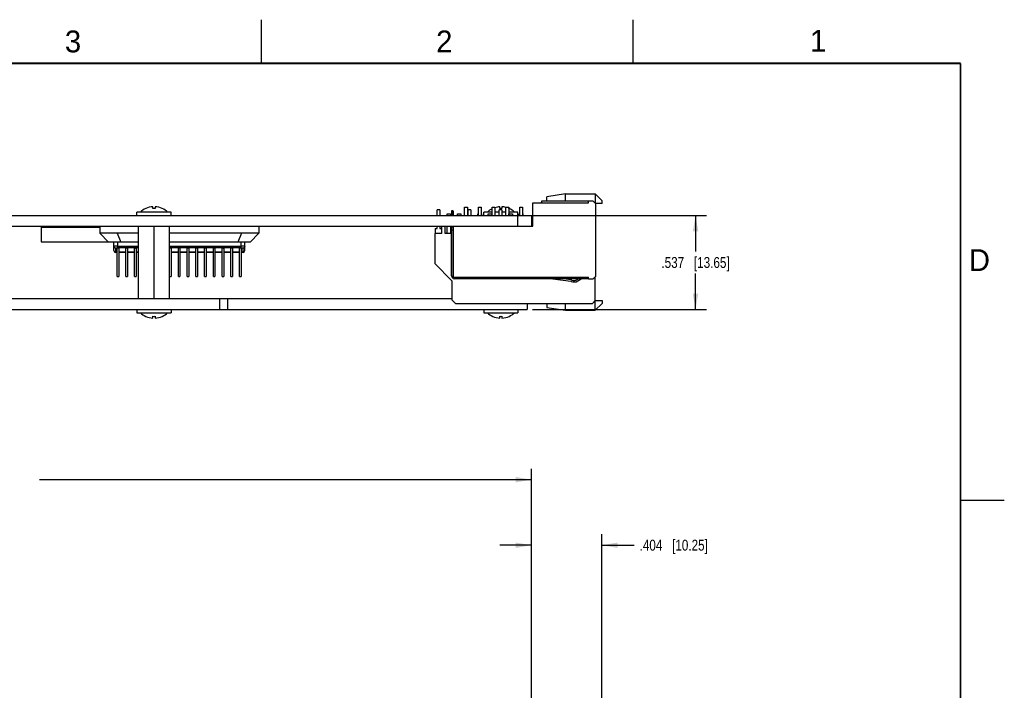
# Model space of a CAD drawing. Header units: inches. Extents: x 0 to 34, y 0 to 22.
# Tile 30 of 30: x 22.7 to 34, y 14.3 to 22. Entities that reach past the tile are written whole.
import ezdxf

# ---------------------------------------------------------------- set-up
doc = ezdxf.new("R2010")
doc.units = ezdxf.units.IN
doc.header["$LTSCALE"] = 1.87
doc.header["$MEASUREMENT"] = 0
doc.layers.get('0').update_dxf_attribs({"linetype": 'CONTINUOUS'})
doc.layers.add('DIMENSIONS', color=7, linetype='CONTINUOUS')
doc.styles.get("Standard").update_dxf_attribs({"font": 'txt', "width": 0.8})
doc.styles.add('TEXTSTYLE_2', font='txt')
doc.dimstyles.new('DIMSTYLE_1', dxfattribs={"dimtxt": 0.125, "dimasz": 0.18, "dimexe": 0.125, "dimexo": 0.0625, "dimgap": 0.0625, "dimtad": 0, "dimtih": 1, "dimtoh": 1, "dimdec": 3, "dimlfac": 0.5, "dimzin": 4, "dimdsep": 46, "dimtxsty": 'STANDARD', "dimblk": '_FILLED', "dimblk1": '_FILLED', "dimblk2": '_FILLED', "dimcen": 0.09, "dimadec": 0, "dimazin": 0, "dimtp": 0.001, "dimtm": 0.001, "dimtfac": 1, "dimtdec": 3, "dimtofl": 0, "dimtmove": 0, "dimatfit": 3, "dimldrblk": '_FILLED', "dimfxl": 1, "dimtolj": 1, "dimtzin": 4, "dimarcsym": 0})

# ---------------------------------------------------------------- blocks, each defined once
blk = doc.blocks.new('_FILLED')
at = {"color": 0, "linetype": 'BYBLOCK'}
blk.add_solid([(0, 0), (-1, 0.174), (-1, -0.174)], dxfattribs=at)
blk = doc.blocks.new('*D14')
at = {"layer": 'DIMENSIONS', "color": 2, "linetype": 'CONTINUOUS'}
for p, q in [((28.592, 14.01), (28.592, 16.111)), ((29.399, 12.218), (29.399, 16.111)), ((28.592, 15.986), (28.232, 15.986)), ((29.399, 15.986), (29.766, 15.986))]:
    blk.add_line(p, q, dxfattribs=at)
at = {"layer": 'DIMENSIONS', "color": 2, "linetype": 'CONTINUOUS', "xscale": 0.18, "yscale": 0.18, "zscale": 0.18}
blk.add_blockref('_FILLED', (28.592, 15.986), dxfattribs=at)
at = {"layer": 'DIMENSIONS', "color": 2, "linetype": 'CONTINUOUS', "xscale": 0.18, "yscale": 0.18, "zscale": 0.18, "rotation": 180}
blk.add_blockref('_FILLED', (29.399, 15.986), dxfattribs=at)
at = {"layer": 'DIMENSIONS', "color": 2, "linetype": 'CONTINUOUS', "insert": (29.829, 16.049), "char_height": 0.125, "width": 1.225, "attachment_point": 1, "line_spacing_factor": 0.9}
blk.add_mtext('.404{\\Ftxt.shx;\\W1.000000;\\H0.125000; }[10.25]', dxfattribs=at)
blk = doc.blocks.new('*D15')
at = {"layer": 'DIMENSIONS', "color": 2, "linetype": 'CONTINUOUS'}
for p, q in [((15.794, 15.299), (15.794, 16.861)), ((28.592, 14.01), (28.592, 16.861)), ((15.794, 16.736), (21.418, 16.736)), ((28.592, 16.736), (22.968, 16.736))]:
    blk.add_line(p, q, dxfattribs=at)
at = {"layer": 'DIMENSIONS', "color": 2, "linetype": 'CONTINUOUS', "xscale": 0.18, "yscale": 0.18, "zscale": 0.18, "rotation": 180}
blk.add_blockref('_FILLED', (15.794, 16.736), dxfattribs=at)
at = {"layer": 'DIMENSIONS', "color": 2, "linetype": 'CONTINUOUS', "xscale": 0.18, "yscale": 0.18, "zscale": 0.18}
blk.add_blockref('_FILLED', (28.592, 16.736), dxfattribs=at)
at = {"layer": 'DIMENSIONS', "color": 2, "linetype": 'CONTINUOUS', "insert": (22.193, 16.799), "char_height": 0.125, "width": 1.425, "attachment_point": 2, "line_spacing_factor": 0.9}
blk.add_mtext('6.399{\\Ftxt.shx;\\W1.000000;\\H0.125000; }[162.53]', dxfattribs=at)
blk = doc.blocks.new('*D20')
at = {"layer": 'DIMENSIONS', "color": 2, "linetype": 'CONTINUOUS'}
for p, q in [((28.497, 19.759), (30.594, 19.759)), ((30.469, 19.759), (30.469, 19.347)), ((30.469, 18.685), (30.469, 19.097)), ((28.606, 18.685), (30.594, 18.685))]:
    blk.add_line(p, q, dxfattribs=at)
at = {"layer": 'DIMENSIONS', "color": 2, "linetype": 'CONTINUOUS', "xscale": 0.18, "yscale": 0.18, "zscale": 0.18}
for p, rotation in [((30.469, 19.759), 90), ((30.469, 18.685), 270)]:
    blk.add_blockref('_FILLED', p, dxfattribs=dict(at, rotation=rotation))
at = {"layer": 'DIMENSIONS', "color": 2, "linetype": 'CONTINUOUS', "insert": (30.469, 19.284), "char_height": 0.125, "width": 1.225, "attachment_point": 2, "line_spacing_factor": 0.9}
blk.add_mtext('.537{\\Ftxt.shx;\\W1.000000;\\H0.125000; }[13.65]', dxfattribs=at)

msp = doc.modelspace()

# ---------------------------------------------------------------- linework, layer by layer
at = {"color": 2, "linetype": 'CONTINUOUS'}
for p, q in [((25.5, 22), (25.5, 21.5)), ((29.75, 22), (29.75, 21.5)), ((33.5, 16.5), (34, 16.5))]:
    msp.add_line(p, q, dxfattribs=at)
at = {"color": 7, "linetype": 'CONTINUOUS'}
for p, q in [((28.982, 20.0054), (28.7694, 19.9739)), ((28.7694, 19.9267), (28.7694, 19.9739)), ((28.982, 20.0054), (29.3206, 20.0054)), ((28.982, 19.9267), (28.982, 20.0054)), ((29.3993, 19.9267), (29.3206, 20.0054)), ((29.3206, 20.0054), (29.3206, 19.8992)), ((24.1816, 19.8387), (24.1816, 19.839)), ((24.2643, 19.8387), (24.2643, 19.8588)), ((24.2879, 19.8588), (24.2879, 19.8387)), ((24.3706, 19.839), (24.3706, 19.8387)), ((27.545, 19.8243), (27.5135, 19.8243)), ((27.5135, 19.7594), (27.5135, 19.8243)), ((27.545, 19.8243), (27.545, 19.7594)), ((27.8284, 19.8561), (27.8599, 19.8561)), ((27.8284, 19.7594), (27.8284, 19.8561)), ((27.8599, 19.8561), (27.8599, 19.7594)), ((27.8993, 19.8243), (27.8678, 19.8243)), ((27.8678, 19.7594), (27.8678, 19.8243)), ((27.8993, 19.8243), (27.8993, 19.7594)), ((27.9859, 19.8561), (28.0174, 19.8561)), ((27.9859, 19.7594), (27.9859, 19.8561)), ((28.0174, 19.8561), (28.0174, 19.7594)), ((28.1434, 19.8561), (28.1749, 19.8561)), ((28.1434, 19.7594), (28.1434, 19.8561)), ((28.1749, 19.8561), (28.1749, 19.7594)), ((28.2536, 19.8243), (28.2221, 19.8243)), ((28.2221, 19.7594), (28.2221, 19.8243)), ((28.2317, 19.8387), (28.2317, 19.8588)), ((28.2536, 19.8243), (28.2536, 19.7594)), ((28.2553, 19.8588), (28.2553, 19.8387)), ((28.3009, 19.8561), (28.3324, 19.8561)), ((28.3009, 19.7594), (28.3009, 19.8561)), ((28.3324, 19.8561), (28.3324, 19.7594)), ((28.338, 19.839), (28.338, 19.8387)), ((28.4584, 19.8561), (28.4898, 19.8561)), ((28.4584, 19.7594), (28.4584, 19.8561)), ((28.4898, 19.8561), (28.4898, 19.7594)), ((28.608, 19.9031), (29.2458, 19.9031)), ((28.608, 19.6354), (28.608, 19.9031)), ((28.7101, 19.9267), (28.7026, 19.9031)), ((28.7101, 19.9267), (29.2931, 19.9267)), ((29.2458, 19.9031), (29.2458, 19.9267)), ((29.3246, 19.8952), (29.2931, 19.9267)), ((29.3993, 19.8952), (29.3245, 19.8952)), ((29.3246, 19.8952), (29.3246, 19.0606)), ((29.3993, 19.8952), (29.3993, 19.9267)), ((15.8341, 19.7594), (28.5921, 19.7594)), ((24.471, 19.7987), (24.0812, 19.7987)), ((24.0812, 19.7594), (24.0812, 19.7987)), ((24.471, 19.7594), (24.471, 19.7987)), ((27.6269, 19.7771), (27.6678, 19.7771)), ((27.6269, 19.7594), (27.6269, 19.7771)), ((27.6678, 19.7771), (27.6678, 19.7594)), ((27.6954, 19.8129), (27.6781, 19.8129)), ((27.6781, 19.8129), (27.6781, 19.7594)), ((27.6781, 19.8095), (27.6954, 19.8095)), ((27.6781, 19.8077), (27.6954, 19.8077)), ((27.6781, 19.7944), (27.6954, 19.7944)), ((27.6954, 19.7749), (27.6781, 19.7749)), ((27.6781, 19.7719), (27.6954, 19.7719)), ((27.6954, 19.8077), (27.6954, 19.8129)), ((27.6954, 19.8074), (27.6954, 19.7594)), ((27.745, 19.7771), (27.7859, 19.7771)), ((27.745, 19.7594), (27.745, 19.7771)), ((27.7859, 19.7771), (27.7859, 19.7594)), ((27.9812, 19.7771), (27.9859, 19.7771)), ((27.9812, 19.7594), (27.9812, 19.7771)), ((28.0174, 19.7771), (28.0221, 19.7771)), ((28.0221, 19.7771), (28.0221, 19.7594)), ((28.1434, 19.7987), (28.0486, 19.7987)), ((28.0486, 19.7594), (28.0486, 19.7987)), ((28.0993, 19.7771), (28.1402, 19.7771)), ((28.0993, 19.7594), (28.0993, 19.7771)), ((28.1402, 19.7771), (28.1402, 19.7594)), ((28.2221, 19.7987), (28.1749, 19.7987)), ((28.3009, 19.7987), (28.2536, 19.7987)), ((28.4384, 19.7987), (28.3324, 19.7987)), ((28.3355, 19.7771), (28.3765, 19.7771)), ((28.3355, 19.7594), (28.3355, 19.7771)), ((28.3765, 19.7771), (28.3765, 19.7594)), ((28.4341, 19.7594), (28.4341, 19.6354)), ((28.4384, 19.7594), (28.4384, 19.7987)), ((28.4536, 19.7771), (28.4584, 19.7771)), ((28.4536, 19.7594), (28.4536, 19.7771)), ((28.4898, 19.7771), (28.4946, 19.7771)), ((28.4946, 19.7771), (28.4946, 19.7594)), ((28.5921, 19.7594), (28.5921, 19.6354)), ((15.8341, 19.6354), (28.608, 19.6354)), ((22.9851, 19.6254), (23.6563, 19.6254)), ((22.9851, 19.6254), (22.9851, 19.4584)), ((23.0361, 19.6354), (23.0361, 19.6254)), ((23.0681, 19.6354), (23.0681, 19.6254)), ((23.0771, 19.6254), (23.0771, 19.6354)), ((23.0921, 19.6254), (23.0921, 19.6354)), ((23.0971, 19.6254), (23.0971, 19.6354)), ((23.1071, 19.6254), (23.1071, 19.6354)), ((23.1121, 19.6254), (23.1121, 19.6354)), ((23.1271, 19.6254), (23.1271, 19.6354)), ((23.1361, 19.6354), (23.1361, 19.6254)), ((23.1681, 19.6354), (23.1681, 19.6254)), ((23.2361, 19.6354), (23.2361, 19.6254)), ((23.2681, 19.6354), (23.2681, 19.6254)), ((23.3361, 19.6354), (23.3361, 19.6254)), ((23.3681, 19.6354), (23.3681, 19.6254)), ((23.4361, 19.6354), (23.4361, 19.6254)), ((23.4681, 19.6354), (23.4681, 19.6254)), ((23.5361, 19.6354), (23.5361, 19.6254)), ((23.5681, 19.6354), (23.5681, 19.6254)), ((23.6361, 19.6354), (23.6361, 19.6254)), ((23.6563, 19.6354), (23.6563, 19.5554)), ((24.0989, 18.8086), (24.0989, 19.6354)), ((24.2761, 18.8086), (24.2761, 19.6354)), ((24.4533, 18.8086), (24.4533, 19.6354)), ((25.4752, 19.6354), (25.4752, 19.5554)), ((27.4899, 19.6117), (27.5135, 19.6117)), ((27.4899, 19.6117), (27.4899, 19.5547)), ((27.5135, 19.6117), (27.5135, 19.6354)), ((27.545, 19.6354), (27.545, 19.6117)), ((27.545, 19.6117), (27.5686, 19.6117)), ((27.5686, 19.5547), (27.5686, 19.6355)), ((27.6072, 19.5547), (27.6072, 19.6354)), ((27.6269, 19.5547), (27.6269, 19.6354)), ((27.6678, 19.6354), (27.6678, 19.5547)), ((27.6954, 19.633), (27.6781, 19.633)), ((27.6781, 19.0684), (27.6781, 19.633)), ((27.6781, 19.629), (27.6954, 19.629)), ((27.6954, 19.6259), (27.6781, 19.6259)), ((27.6781, 19.5944), (27.6954, 19.5944)), ((27.6954, 19.633), (27.6954, 19.0684)), ((27.6986, 19.0527), (27.6986, 19.6354)), ((24.0989, 19.5554), (23.6563, 19.5554)), ((23.6563, 19.5554), (23.7563, 19.4554)), ((23.8563, 19.5554), (23.8978, 19.4554)), ((25.4752, 19.5554), (24.4533, 19.5554)), ((25.2752, 19.5554), (25.2338, 19.4554)), ((25.4752, 19.5554), (25.3752, 19.4554)), ((27.5686, 19.5547), (27.4859, 19.5547)), ((27.4859, 19.5547), (27.4859, 19.2102)), ((27.6781, 19.5547), (27.6072, 19.5547)), ((27.6986, 19.5547), (27.6954, 19.5547)), ((22.9851, 19.4584), (23.7533, 19.4584)), ((24.0989, 19.4554), (23.7563, 19.4554)), ((23.8178, 19.3569), (23.8178, 19.4554)), ((23.8375, 19.3851), (23.8375, 19.3373)), ((23.8548, 19.0617), (23.8548, 19.3857)), ((23.8571, 19.4554), (23.8571, 19.3889)), ((23.8571, 19.4082), (24.0989, 19.4082)), ((24.0989, 19.3889), (23.8571, 19.3889)), ((23.8729, 19.3857), (23.8729, 19.0617)), ((23.9548, 19.0617), (23.9548, 19.3857)), ((23.9729, 19.3857), (23.9729, 19.0617)), ((24.0548, 19.0617), (24.0548, 19.3857)), ((24.0729, 19.3857), (24.0729, 19.0617)), ((25.3752, 19.4554), (24.4533, 19.4554)), ((24.4533, 19.4082), (25.2745, 19.4082)), ((25.2745, 19.3889), (24.4533, 19.3889)), ((24.4548, 19.0617), (24.4548, 19.3857)), ((24.4729, 19.3857), (24.4729, 19.0617)), ((24.5548, 19.0617), (24.5548, 19.3857)), ((24.5729, 19.3857), (24.5729, 19.0617)), ((24.6548, 19.0617), (24.6548, 19.3857)), ((24.6729, 19.3857), (24.6729, 19.0617)), ((24.7548, 19.0617), (24.7548, 19.3857)), ((24.7729, 19.3857), (24.7729, 19.0617)), ((24.8548, 19.0617), (24.8548, 19.3857)), ((24.8729, 19.3857), (24.8729, 19.0617)), ((24.9548, 19.0617), (24.9548, 19.3857)), ((24.9729, 19.3857), (24.9729, 19.0617)), ((25.0548, 19.0617), (25.0548, 19.3857)), ((25.0729, 19.3857), (25.0729, 19.0617)), ((25.1548, 19.0617), (25.1548, 19.3857)), ((25.1729, 19.3857), (25.1729, 19.0617)), ((25.2548, 19.0617), (25.2548, 19.3857)), ((25.2729, 19.3857), (25.2729, 19.0617)), ((25.2745, 19.3889), (25.2745, 19.4554)), ((25.2942, 19.3373), (25.2942, 19.3851)), ((25.3138, 19.3569), (25.3138, 19.4554)), ((23.8375, 19.3419), (23.8548, 19.3419)), ((23.8548, 19.3373), (23.8375, 19.3373)), ((23.8729, 19.3419), (23.9548, 19.3419)), ((23.9548, 19.3373), (23.8729, 19.3373)), ((23.9729, 19.3419), (24.0548, 19.3419)), ((24.0548, 19.3373), (23.9729, 19.3373)), ((24.0729, 19.3419), (24.0989, 19.3419)), ((24.0989, 19.3373), (24.0729, 19.3373)), ((24.4533, 19.3419), (24.4548, 19.3419)), ((24.4548, 19.3373), (24.4533, 19.3373)), ((24.4729, 19.3419), (24.5548, 19.3419)), ((24.5548, 19.3373), (24.4729, 19.3373)), ((24.5729, 19.3419), (24.6548, 19.3419)), ((24.6548, 19.3373), (24.5729, 19.3373)), ((24.6729, 19.3419), (24.7548, 19.3419)), ((24.7548, 19.3373), (24.6729, 19.3373)), ((24.7729, 19.3419), (24.8548, 19.3419)), ((24.8548, 19.3373), (24.7729, 19.3373)), ((24.8729, 19.3419), (24.9548, 19.3419)), ((24.9548, 19.3373), (24.8729, 19.3373)), ((24.9729, 19.3419), (25.0548, 19.3419)), ((25.0548, 19.3373), (24.9729, 19.3373)), ((25.0729, 19.3419), (25.1548, 19.3419)), ((25.1548, 19.3373), (25.0729, 19.3373)), ((25.1729, 19.3419), (25.2548, 19.3419)), ((25.2548, 19.3373), (25.1729, 19.3373)), ((25.2729, 19.3419), (25.2942, 19.3419)), ((25.2942, 19.3373), (25.2729, 19.3373)), ((27.4859, 19.2102), (27.6828, 19.0133)), ((23.8548, 19.0617), (23.8729, 19.0617)), ((23.9548, 19.0617), (23.9729, 19.0617)), ((24.0548, 19.0617), (24.0729, 19.0617)), ((24.4548, 19.0617), (24.4729, 19.0617)), ((24.5548, 19.0617), (24.5729, 19.0617)), ((24.6548, 19.0617), (24.6729, 19.0617)), ((24.7548, 19.0617), (24.7729, 19.0617)), ((24.8548, 19.0617), (24.8729, 19.0617)), ((24.9548, 19.0617), (24.9729, 19.0617)), ((25.0548, 19.0617), (25.0729, 19.0617)), ((25.1548, 19.0617), (25.1729, 19.0617)), ((25.2548, 19.0617), (25.2729, 19.0617)), ((27.6986, 19.0527), (29.2458, 19.0527)), ((29.2456, 19.0354), (27.7112, 19.0354)), ((28.8351, 19.0352), (29.0429, 19.0065)), ((29.0453, 19.0236), (28.9604, 19.0354)), ((29.13, 19.0354), (29.1122, 19.0245)), ((29.1213, 19.0097), (29.1592, 19.033)), ((29.1592, 19.033), (29.1577, 19.0354)), ((29.2301, 19.0527), (29.2301, 19.0354)), ((29.2419, 19.0354), (29.2419, 19.0527)), ((29.2458, 19.0291), (29.2458, 19.0527)), ((29.2931, 19.0291), (29.3246, 19.0606)), ((29.3206, 18.6747), (29.3206, 19.0566)), ((27.6828, 19.0133), (27.6828, 18.7928)), ((29.2931, 19.0291), (29.2458, 19.0291)), ((15.7941, 18.8086), (27.6828, 18.8086)), ((25.0242, 18.8086), (25.0242, 18.6846)), ((25.1182, 18.8086), (25.1182, 18.6846)), ((27.6828, 18.7928), (27.7221, 18.7535)), ((27.7221, 18.7535), (29.2891, 18.7535)), ((28.5432, 18.7535), (28.5432, 18.6846)), ((28.7694, 18.7535), (28.7694, 18.7062)), ((28.7694, 18.7062), (28.982, 18.6747)), ((28.982, 18.6747), (28.982, 18.7535)), ((29.2891, 18.7535), (29.3206, 18.785)), ((29.3206, 18.785), (29.3993, 18.785)), ((29.3993, 18.7535), (29.3206, 18.6747)), ((29.3993, 18.785), (29.3993, 18.7535)), ((15.7941, 18.6846), (28.5432, 18.6846)), ((24.0812, 18.6846), (24.0812, 18.6452)), ((24.0812, 18.6452), (24.471, 18.6452)), ((24.1816, 18.6049), (24.1816, 18.6053)), ((24.2643, 18.5852), (24.2643, 18.6053)), ((24.2879, 18.6053), (24.2879, 18.5852)), ((24.3706, 18.6053), (24.3706, 18.6049)), ((24.471, 18.6846), (24.471, 18.6452)), ((28.0486, 18.6846), (28.0486, 18.6452)), ((28.0486, 18.6452), (28.4384, 18.6452)), ((28.149, 18.6049), (28.149, 18.6053)), ((28.2317, 18.5852), (28.2317, 18.6053)), ((28.2553, 18.6053), (28.2553, 18.5852)), ((28.338, 18.6053), (28.338, 18.6049)), ((28.4384, 18.6846), (28.4384, 18.6452)), ((28.982, 18.6747), (29.3206, 18.6747))]:
    msp.add_line(p, q, dxfattribs=at)
at = {"color": 7, "linetype": 'CONTINUOUS', "const_width": 0.02}
for points in [[(33.5, 21.5), (0.5, 21.5)], [(33.5, 0.5), (33.5, 21.5)]]:
    msp.add_lwpolyline(points, dxfattribs=at)
at = {"color": 7, "linetype": 'CONTINUOUS'}
for centre, radius, start, end in [((24.2761, 19.6296), 0.2298, 114.28391, 132.59898), ((24.2761, 19.6296), 0.2295, 92.95063, 114.31814), ((24.2761, 19.6296), 0.2094, 86.76695, 93.23305), ((24.2761, 19.6296), 0.2295, 65.68186, 87.04937), ((24.2761, 19.6296), 0.2298, 47.40102, 65.71609), ((28.2435, 19.6296), 0.2298, 115.86204, 132.59898), ((28.2435, 19.6296), 0.2295, 92.95063, 107.37543), ((28.2435, 19.6296), 0.2094, 86.76695, 93.23305), ((28.2435, 19.6296), 0.2295, 75.53103, 87.04937), ((28.2435, 19.6296), 0.2295, 65.68186, 67.23775), ((28.2435, 19.6296), 0.2298, 47.40102, 65.71609), ((23.8375, 19.3569), 0.0197, 180, 270), ((25.2942, 19.3569), 0.0197, 270, 360), ((27.7112, 19.0684), 0.0331, 180.00297, 270.00867), ((27.7112, 19.0684), 0.0157, 180.00524, 216.02683), ((29.0408, 18.9909), 0.0157, 65.42177, 82.12377), ((29.0408, 18.9909), 0.0331, 65.41487, 82.1239), ((29.0801, 19.0768), 0.0787, 245.42172, 301.58256), ((29.0801, 19.0768), 0.0614, 245.42542, 301.58009), ((24.2761, 18.8143), 0.2298, 227.40102, 245.71609), ((24.2761, 18.8143), 0.2295, 245.68186, 267.04937), ((24.2761, 18.8143), 0.2094, 266.76695, 273.23305), ((24.2761, 18.8143), 0.2295, 272.95063, 294.31814), ((24.2761, 18.8143), 0.2298, 294.28391, 312.59898), ((28.2435, 18.8143), 0.2298, 227.40102, 245.71609), ((28.2435, 18.8143), 0.2295, 245.68186, 267.04937), ((28.2435, 18.8143), 0.2094, 266.76695, 273.23305), ((28.2435, 18.8143), 0.2295, 272.95063, 294.31814), ((28.2435, 18.8143), 0.2298, 294.28391, 312.59898)]:
    msp.add_arc(centre, radius, start, end, dxfattribs=at)
for points, knots in [([(23.8571, 19.4082), (23.8546, 19.4082), (23.8495, 19.4082), (23.8422, 19.4079), (23.8355, 19.4076), (23.8296, 19.4072), (23.8248, 19.4066), (23.8212, 19.406), (23.819, 19.4055), (23.818, 19.4049), (23.8178, 19.4046), (23.8178, 19.4045)], [0, 0, 0, 0, 0.1927796, 0.3782747, 0.5491003, 0.6989592, 0.8222208, 0.9145123, 0.9730731, 0.9898131, 1, 1, 1, 1]), ([(23.8375, 19.3851), (23.835, 19.3851), (23.8298, 19.3861), (23.8232, 19.3904), (23.8188, 19.397), (23.8178, 19.4021), (23.8178, 19.4045)], [0, 0, 0, 0, 0.2420188, 0.5027979, 0.7618078, 1, 1, 1, 1]), ([(23.8375, 19.3851), (23.8375, 19.3854), (23.8378, 19.3858), (23.8383, 19.3862), (23.8393, 19.3867), (23.8409, 19.3873), (23.8434, 19.3878), (23.8463, 19.3883), (23.851, 19.3887), (23.8546, 19.3889), (23.8571, 19.3889)], [0, 0, 0, 0, 0.0394889, 0.0678662, 0.1034022, 0.1967961, 0.3185289, 0.4652472, 0.6318298, 1, 1, 1, 1]), ([(23.8548, 19.3857), (23.8548, 19.3858), (23.855, 19.3861), (23.8555, 19.3864), (23.8564, 19.3867), (23.858, 19.387), (23.8605, 19.3873), (23.8638, 19.3875), (23.8672, 19.3873), (23.8697, 19.387), (23.8713, 19.3867), (23.8721, 19.3864), (23.8727, 19.3861), (23.8729, 19.3858), (23.8729, 19.3857)], [0, 0, 0, 0, 0.0195925, 0.0512555, 0.0977208, 0.1584167, 0.3151669, 0.5000093, 0.684842, 0.8415808, 0.9022759, 0.9487426, 0.980407, 1, 1, 1, 1]), ([(23.9548, 19.3857), (23.9548, 19.3858), (23.955, 19.3861), (23.9555, 19.3864), (23.9564, 19.3867), (23.958, 19.387), (23.9605, 19.3873), (23.9638, 19.3875), (23.9672, 19.3873), (23.9697, 19.387), (23.9713, 19.3867), (23.9721, 19.3864), (23.9727, 19.3861), (23.9729, 19.3858), (23.9729, 19.3857)], [0, 0, 0, 0, 0.0195925, 0.0512555, 0.0977208, 0.1584167, 0.3151669, 0.5000093, 0.6848422, 0.8415808, 0.902276, 0.9487427, 0.980407, 1, 1, 1, 1]), ([(24.0548, 19.3857), (24.0548, 19.3858), (24.055, 19.3861), (24.0555, 19.3864), (24.0564, 19.3867), (24.058, 19.387), (24.0605, 19.3873), (24.0638, 19.3875), (24.0672, 19.3873), (24.0697, 19.387), (24.0713, 19.3867), (24.0721, 19.3864), (24.0727, 19.3861), (24.0729, 19.3858), (24.0729, 19.3857)], [0, 0, 0, 0, 0.0195925, 0.0512555, 0.0977208, 0.1584167, 0.3151669, 0.5000093, 0.6848422, 0.8415808, 0.902276, 0.9487427, 0.980407, 1, 1, 1, 1]), ([(24.4548, 19.3857), (24.4548, 19.3858), (24.455, 19.3861), (24.4555, 19.3864), (24.4564, 19.3867), (24.458, 19.387), (24.4605, 19.3873), (24.4638, 19.3875), (24.4672, 19.3873), (24.4697, 19.387), (24.4713, 19.3867), (24.4721, 19.3864), (24.4727, 19.3861), (24.4729, 19.3858), (24.4729, 19.3857)], [0, 0, 0, 0, 0.0195925, 0.0512555, 0.0977208, 0.1584167, 0.3151669, 0.5000093, 0.6848422, 0.8415808, 0.902276, 0.9487427, 0.980407, 1, 1, 1, 1]), ([(24.5548, 19.3857), (24.5548, 19.3858), (24.555, 19.3861), (24.5555, 19.3864), (24.5564, 19.3867), (24.558, 19.387), (24.5605, 19.3873), (24.5638, 19.3875), (24.5672, 19.3873), (24.5697, 19.387), (24.5713, 19.3867), (24.5721, 19.3864), (24.5727, 19.3861), (24.5729, 19.3858), (24.5729, 19.3857)], [0, 0, 0, 0, 0.0195925, 0.0512555, 0.0977208, 0.1584167, 0.3151669, 0.5000093, 0.6848422, 0.8415808, 0.902276, 0.9487427, 0.980407, 1, 1, 1, 1]), ([(24.6548, 19.3857), (24.6548, 19.3858), (24.655, 19.3861), (24.6555, 19.3864), (24.6564, 19.3867), (24.658, 19.387), (24.6605, 19.3873), (24.6638, 19.3875), (24.6672, 19.3873), (24.6697, 19.387), (24.6713, 19.3867), (24.6721, 19.3864), (24.6727, 19.3861), (24.6729, 19.3858), (24.6729, 19.3857)], [0, 0, 0, 0, 0.0195925, 0.0512555, 0.0977208, 0.1584167, 0.3151669, 0.5000093, 0.6848422, 0.8415808, 0.902276, 0.9487427, 0.980407, 1, 1, 1, 1]), ([(24.7548, 19.3857), (24.7548, 19.3858), (24.755, 19.3861), (24.7555, 19.3864), (24.7564, 19.3867), (24.758, 19.387), (24.7605, 19.3873), (24.7638, 19.3875), (24.7672, 19.3873), (24.7697, 19.387), (24.7713, 19.3867), (24.7721, 19.3864), (24.7727, 19.3861), (24.7729, 19.3858), (24.7729, 19.3857)], [0, 0, 0, 0, 0.0195925, 0.0512555, 0.0977208, 0.1584167, 0.3151669, 0.5000093, 0.6848422, 0.8415808, 0.902276, 0.9487427, 0.980407, 1, 1, 1, 1]), ([(24.8548, 19.3857), (24.8548, 19.3858), (24.855, 19.3861), (24.8555, 19.3864), (24.8564, 19.3867), (24.858, 19.387), (24.8605, 19.3873), (24.8638, 19.3875), (24.8672, 19.3873), (24.8697, 19.387), (24.8713, 19.3867), (24.8721, 19.3864), (24.8727, 19.3861), (24.8729, 19.3858), (24.8729, 19.3857)], [0, 0, 0, 0, 0.0195925, 0.0512555, 0.0977208, 0.1584167, 0.3151669, 0.5000093, 0.6848422, 0.8415808, 0.902276, 0.9487427, 0.980407, 1, 1, 1, 1]), ([(24.9548, 19.3857), (24.9548, 19.3858), (24.955, 19.3861), (24.9555, 19.3864), (24.9564, 19.3867), (24.958, 19.387), (24.9605, 19.3873), (24.9638, 19.3875), (24.9672, 19.3873), (24.9697, 19.387), (24.9713, 19.3867), (24.9721, 19.3864), (24.9727, 19.3861), (24.9729, 19.3858), (24.9729, 19.3857)], [0, 0, 0, 0, 0.0195925, 0.0512555, 0.0977208, 0.1584167, 0.3151669, 0.5000093, 0.6848422, 0.8415808, 0.902276, 0.9487427, 0.980407, 1, 1, 1, 1]), ([(25.0548, 19.3857), (25.0548, 19.3858), (25.055, 19.3861), (25.0555, 19.3864), (25.0564, 19.3867), (25.058, 19.387), (25.0605, 19.3873), (25.0638, 19.3875), (25.0672, 19.3873), (25.0697, 19.387), (25.0713, 19.3867), (25.0721, 19.3864), (25.0727, 19.3861), (25.0729, 19.3858), (25.0729, 19.3857)], [0, 0, 0, 0, 0.0195925, 0.0512555, 0.0977208, 0.1584167, 0.3151669, 0.5000093, 0.6848422, 0.8415808, 0.902276, 0.9487427, 0.980407, 1, 1, 1, 1]), ([(25.1548, 19.3857), (25.1548, 19.3858), (25.155, 19.3861), (25.1555, 19.3864), (25.1564, 19.3867), (25.158, 19.387), (25.1605, 19.3873), (25.1638, 19.3875), (25.1672, 19.3873), (25.1697, 19.387), (25.1713, 19.3867), (25.1721, 19.3864), (25.1727, 19.3861), (25.1729, 19.3858), (25.1729, 19.3857)], [0, 0, 0, 0, 0.0195925, 0.0512555, 0.0977208, 0.1584167, 0.3151669, 0.5000093, 0.6848422, 0.8415808, 0.902276, 0.9487427, 0.980407, 1, 1, 1, 1]), ([(25.2548, 19.3857), (25.2548, 19.3858), (25.255, 19.3861), (25.2555, 19.3864), (25.2564, 19.3867), (25.258, 19.387), (25.2605, 19.3873), (25.2638, 19.3875), (25.2672, 19.3873), (25.2697, 19.387), (25.2713, 19.3867), (25.2721, 19.3864), (25.2727, 19.3861), (25.2729, 19.3858), (25.2729, 19.3857)], [0, 0, 0, 0, 0.0195925, 0.0512555, 0.0977208, 0.1584167, 0.3151669, 0.5000093, 0.6848422, 0.8415808, 0.902276, 0.9487427, 0.980407, 1, 1, 1, 1]), ([(25.3138, 19.4045), (25.3138, 19.4046), (25.3136, 19.4049), (25.3126, 19.4055), (25.3104, 19.406), (25.3068, 19.4066), (25.302, 19.4072), (25.2961, 19.4076), (25.2894, 19.4079), (25.2821, 19.4082), (25.277, 19.4082), (25.2745, 19.4082)], [0, 0, 0, 0, 0.0101862, 0.0269259, 0.0854862, 0.1777779, 0.3010404, 0.4509008, 0.6217278, 0.8072218, 1, 1, 1, 1]), ([(25.2745, 19.3889), (25.277, 19.3889), (25.2807, 19.3887), (25.2853, 19.3883), (25.2883, 19.3878), (25.2907, 19.3873), (25.2923, 19.3867), (25.2933, 19.3862), (25.2939, 19.3858), (25.2942, 19.3854), (25.2942, 19.3851)], [0, 0, 0, 0, 0.36817, 0.5347512, 0.6814718, 0.8032049, 0.8965978, 0.9321336, 0.9605111, 1, 1, 1, 1]), ([(25.3138, 19.4045), (25.3138, 19.4021), (25.3129, 19.397), (25.3084, 19.3904), (25.3018, 19.3861), (25.2966, 19.3851), (25.2942, 19.3851)], [0, 0, 0, 0, 0.2381921, 0.497202, 0.7579811, 1, 1, 1, 1]), ([(23.8375, 19.3419), (23.8349, 19.3419), (23.8297, 19.3429), (23.8232, 19.3472), (23.8188, 19.3537), (23.8178, 19.3589), (23.8178, 19.3614)], [0, 0, 0, 0, 0.250708, 0.5009574, 0.7506464, 1, 1, 1, 1]), ([(25.2942, 19.3419), (25.2967, 19.3419), (25.3019, 19.3429), (25.3084, 19.3472), (25.3128, 19.3537), (25.3138, 19.3589), (25.3138, 19.3614)], [0, 0, 0, 0, 0.250708, 0.5009574, 0.7506464, 1, 1, 1, 1])]:
    msp.add_open_spline(points, degree=3, knots=knots, dxfattribs=at)

# ---------------------------------------------------------------- texts
at = {"color": 2, "linetype": 'CONTINUOUS', "char_height": 0.25, "width": 0.25, "attachment_point": 1, "line_spacing_factor": 0.9, "style": 'TEXTSTYLE_2'}
for s, insert in [('3', (23.257, 21.8759)), ('2', (27.5025, 21.8762)), ('1', (31.7781, 21.8826)), ('D', (33.5947, 19.3736))]:
    msp.add_mtext(s, dxfattribs=dict(at, insert=insert))

# ---------------------------------------------------------------- dimensions: what is measured, and where the dimension line sits
at = {"layer": 'DIMENSIONS', "color": 2, "linetype": 'CONTINUOUS'}
for base, p1, p2, angle, picture, middle in [((30.4689, 19.7594), (28.5432, 18.6846), (28.4341, 19.7594), 90, '*D20', (30.4689, 19.222)), ((15.7941, 16.7365), (28.5921, 13.9474), (15.7941, 15.2365), 180, '*D15', (22.1931, 16.7365))]:
    dim = msp.add_linear_dim(base=base, p1=p1, p2=p2, angle=angle, dimstyle='DIMSTYLE_1', dxfattribs=at)
    dim.commit()
    dim.dimension.update_dxf_attribs({"geometry": picture, "text_midpoint": middle, "dimtype": 160})
dim = msp.add_linear_dim(base=(29.3993, 15.9865), p1=(28.5921, 13.9474), p2=(29.3993, 12.1555), dimstyle='DIMSTYLE_1', dxfattribs=at)
dim.commit()
dim.dimension.update_dxf_attribs({"geometry": '*D14', "text_midpoint": (30.4412, 15.9865), "dimtype": 160})

doc.saveas('drawing.dxf')
